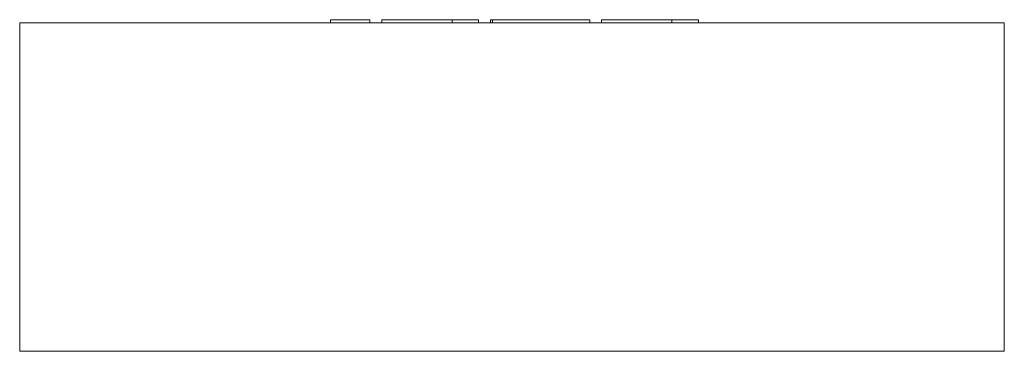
# Model space of a CAD drawing. Header units: millimetres. Extents: x -300 to 300, y 100 to 302.
import ezdxf

# ---------------------------------------------------------------- set-up
doc = ezdxf.new("R2010")
doc.units = ezdxf.units.MM

# ---------------------------------------------------------------- blocks, each defined once
blk = doc.blocks.new('RSen_56_ME_FB_LOD200 - convector - hybrid_jaga - biww0_02006010-hyb - wall recessed - 10_jaga_built-in wall hybrid aco_lxhxd 600x200x115 mm-281965-front')
at = {"lineweight": 18}
for p, q in [((-300, 300), (300, 300)), ((-300, 100), (-300, 300)), ((300, 100), (300, 300)), ((300, 100), (-300, 100))]:
    blk.add_line(p, q, dxfattribs=at)
blk = doc.blocks.new('RSen_55_GM_FB_logo - SH_jaga - standard-260147-front')
at = {"lineweight": 18}
for p, q in [((-110.65, 302), (-96.44, 302)), ((-110.65, 300), (-110.65, 302)), ((-96.44, 302), (-86.66, 302)), ((-86.66, 300), (-86.66, 302)), ((-79.35, 302), (-79.35, 300)), ((-79.35, 302), (-68.26, 302)), ((-68.26, 302), (-44.76, 302)), ((-44.76, 302), (-36.51, 302)), ((-36.51, 300), (-36.51, 302)), ((-36.51, 302), (-20.33, 302)), ((-36.51, 300), (-36.51, 302)), ((-20.33, 300), (-20.33, 302)), ((-13, 302), (-13, 300)), ((-13, 302), (-11.87, 302)), ((-11.86, 302), (-11.86, 300)), ((-11.86, 302), (3.84, 302)), ((-11.86, 300), (-11.86, 302)), ((3.84, 302), (27.56, 302)), ((27.56, 302), (47.36, 302)), ((47.36, 300), (47.36, 302)), ((54.61, 302), (54.61, 300)), ((54.61, 302), (65.7, 302)), ((65.7, 302), (89.21, 302)), ((89.21, 302), (97.46, 302)), ((97.46, 300), (97.46, 302)), ((97.46, 302), (113.63, 302)), ((97.46, 300), (97.46, 302)), ((113.63, 300), (113.63, 302))]:
    blk.add_line(p, q, dxfattribs=at)

msp = doc.modelspace()

# ---------------------------------------------------------------- block references
at = {"lineweight": 18}
for name in ['RSen_55_GM_FB_logo - SH_jaga - standard-260147-front', 'RSen_56_ME_FB_LOD200 - convector - hybrid_jaga - biww0_02006010-hyb - wall recessed - 10_jaga_built-in wall hybrid aco_lxhxd 600x200x115 mm-281965-front']:
    msp.add_blockref(name, (0, 0), dxfattribs=at)

doc.saveas('drawing.dxf')
